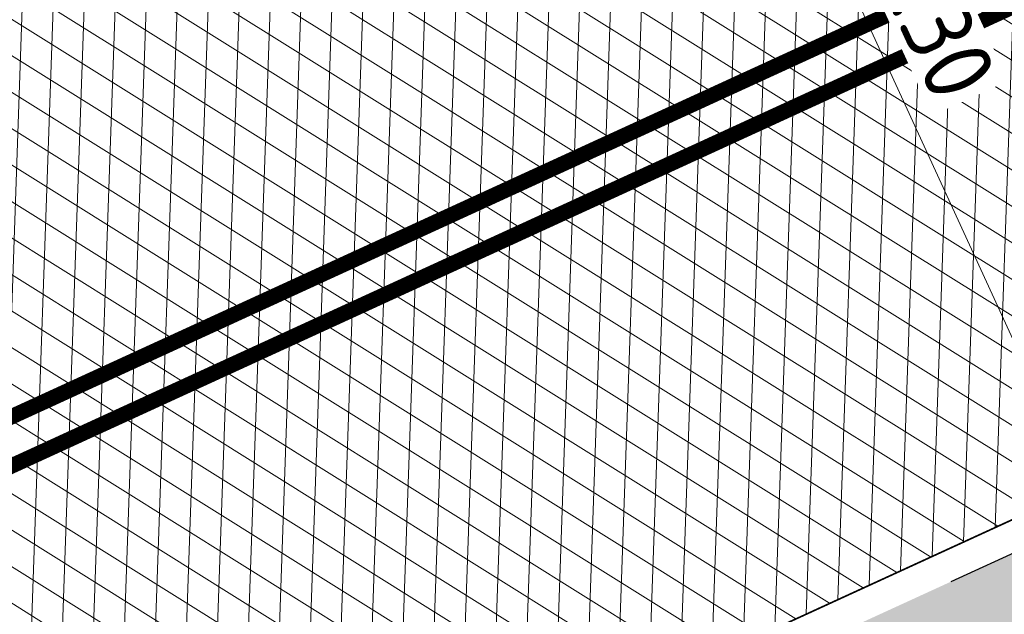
# Model space of a CAD drawing. Header units: metres. Extents: x 195696 to 514079, y 327475 to 328989.
# Tile 59 of 256: x 195949.14 to 195955.5, y 327633.71 to 327637.55. Entities that reach past the tile are written whole.
import ezdxf

# ---------------------------------------------------------------- set-up
doc = ezdxf.new("R2010")
doc.units = ezdxf.units.M
doc.linetypes.add('VH-RIJWIELPADBAND', pattern=[20, 8, -2, 2, -2, 0, -2, 2, -2])
doc.linetypes.add('VH-TROTTOIRBAND_180-200', pattern=[20, 10, -2, 2, -2, 2, -2])
for name, color, linetype, lineweight in [('mk-nw-streep 0.10', 7, 'Continuous', 35), ('N-WE-GR-GRAS-A-250', 62, 'Continuous', 18), ('N-WE-GW-TALUD-G', 6, 'Continuous', 18), ('N-WE-VH-GESLOTENVERHARDING-A-200', 252, 'Continuous', 18), ('N-WE-VH-HERSTRATEN-A-200', 252, 'Continuous', 18), ('N-WE-VH-KANTOPSLUITING_OPSLUITBAND_100X200-G', 5, 'Continuous', 13), ('N-WE-VH-KANTOPSLUITING_RIJWIELPADBAND_40 120_250-G', 1, 'VH-RIJWIELPADBAND', 35), ('N-WE-VH-KANTOPSLUITING_TROTTOIRBAND_180 200_250-G', 6, 'VH-TROTTOIRBAND_180-200', 25), ('N-WE-VH-KANTOPSLUITING_VOORKANTBAND-G', 2, 'Continuous', 35), ('N-WE-VH-KANTVERHARDING-G', 5, 'Continuous', 35), ('N-WE-VH-OPENVERHARDING_BETONSTRAATSTEEN_ROOD-A', 13, 'Continuous', 18), ('N-WE-VH-TEGEL-A', 252, 'Continuous', 18), ('X-XX-AL-M', 6, 'Continuous', 18)]:
    doc.layers.add(name, color=color, linetype=linetype, lineweight=lineweight)
doc.styles.add('NLCS-ISO-M250-T18', font='NLCS-ISO.ttf', dxfattribs={"height": 0.45})
doc.dimstyles.new('NLCS-M250-T18-PIJL_L2_H2', dxfattribs={"dimscale": 0.25, "dimtxt": 2.5, "dimasz": 1.8, "dimexe": 2, "dimexo": 2, "dimgap": 0.7, "dimtad": 1, "dimzin": 0, "dimdsep": 46, "dimtxsty": 'NLCS-ISO-M250-T18', "dimcen": 0, "dimdle": 2, "dimclrd": 256, "dimclre": 256, "dimclrt": 7, "dimazin": 0, "dimtfac": 1, "dimtdec": 3, "dimtofl": 0, "dimtmove": 0, "dimatfit": 3, "dimfxl": 2, "dimfxlon": 1, "dimtfillclr": 256, "dimtolj": 1, "dimtzin": 0, "dimlwd": -1, "dimlwe": -1, "dimarcsym": 0})
pattern_1 = [(0, (0, 0), (0.5, 0.5), [0.125, -0.375]), (0, (0.275, 0.3), (0.5, 0.5), [0.125, -0.375]), (90, (0.05, 0.175), (-0.5, 0.5), [0.125, -0.375]), (90, (0.25, 0.35), (-0.5, 0.5), [0.125, -0.375]), (45, (0.1, 0.35), (0, 0.5000000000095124), [0.125, -0.582106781]), (135, (0.275, 0), (-0.5000000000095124, 0), [0.125, -0.582106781]), (26.56505119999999, (0.125, 0.15), (0.5000000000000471, 2.000322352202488e-10), [0.125, -0.9930339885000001]), (26.56505119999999, (0.35, 0.4), (0.5000000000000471, 2.000322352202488e-10), [0.125, -0.9930339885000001]), (63.43494882, (0.35, 0), (2.54993137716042e-11, 0.500000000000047), [0.125, -0.9930339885]), (63.43494882, (0.125, 0.225), (2.54993137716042e-11, 0.500000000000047), [0.125, -0.9930339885]), (63.43494882, (0.3, 0.1), (2.54993137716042e-11, 0.500000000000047), [0.125, -0.9930339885]), (116.5650512, (0, 0.275), (-2.000324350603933e-10, 0.500000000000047), [0.125, -0.9930339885]), (153.43494882, (0.1, 0.07500000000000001), (-0.500000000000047, 2.549949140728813e-11), [0.125, -0.9930339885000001])]

# ---------------------------------------------------------------- blocks, each defined once
blk = doc.blocks.new('*D418')
at = {"layer": 'defpoints', "color": 0, "transparency": 16777216}
for p in [(195953.3706477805, 327640.2514047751), (195953.3706963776, 327640.2514270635), (195955.9970114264, 327634.5249561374)]:
    blk.add_point(p, dxfattribs=at)
at = {"layer": 'X-XX-AL-M', "transparency": 16777216}
for p, q in [((195953.3706963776, 327640.2514270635), (195953.8251764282, 327640.4598686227)), ((195955.8094626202, 327634.9340104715), (195953.5582937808, 327639.842395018)), ((195955.9970600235, 327634.5249784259), (195956.4515400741, 327634.733419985))]:
    blk.add_line(p, q, dxfattribs=at)
for points in [[(195953.6264657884, 327639.8736612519), (195953.4901217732, 327639.8111287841), (195953.3706963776, 327640.2514270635)], [(195955.8776346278, 327634.9652767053), (195955.7412906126, 327634.9027442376), (195955.9970600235, 327634.5249784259)]]:
    blk.add_solid(points, dxfattribs=at)
at = {"layer": 'X-XX-AL-M', "color": 7, "transparency": 16777216, "insert": (195955.0474622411, 327637.5549559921), "char_height": 0.45, "attachment_point": 5, "rotation": 294.6379615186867, "style": 'NLCS-ISO-M250-T18', "bg_fill": 3, "box_fill_scale": 1.1, "bg_fill_color": 256, "bg_fill_true_color": 13158600, "bg_fill_transparency": 0}
blk.add_mtext('\\A1;6.30', dxfattribs=at)

msp = doc.modelspace()

# ---------------------------------------------------------------- hatches: boundary and pattern name
at = {"layer": 'N-WE-GR-GRAS-A-250', "lineweight": 0}
h = msp.add_hatch(dxfattribs=at)
h.set_pattern_fill('AGR-GRAS_02-SO', color=256, scale=0.05, pattern_type=2)
h.set_pattern_definition(pattern_1)
edge = h.paths.add_edge_path(flags=17)
edge.add_arc((195894.559118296, 327628.0008672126), 2.00000000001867, 141.4672806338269, 205.6254233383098)
edge.add_line((195892.7558368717, 327627.1358954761), (195893.6442734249, 327625.2836949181))
edge.add_line((195893.6442734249, 327625.2836949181), (195903.1995377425, 327629.2377206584))
edge.add_line((195903.1995377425, 327629.2377206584), (195901.9728150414, 327631.3262218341))
edge.add_line((195901.9728150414, 327631.3262218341), (195892.9946132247, 327629.2467901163))
edge = h.paths.add_edge_path()
edge.add_arc((195894.559118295, 327628.0008672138), 1.999999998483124, 114.1582394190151, 205.6254233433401)
edge.add_line((195892.7558368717, 327627.1358954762), (195893.6442734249, 327625.283694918))
edge.add_line((195893.6442734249, 327625.283694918), (195888.7015997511, 327623.1984623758))
edge.add_line((195888.7015997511, 327623.1984623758), (195889.2842258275, 327621.9323330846))
edge.add_line((195889.2842258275, 327621.9323330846), (195891.6600081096, 327616.7851886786))
edge.add_arc((195897.7335764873, 327603.552450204), 14.56000001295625, 109.5185303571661, 114.65419813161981, ccw=False)
edge.add_arc((195898.4012773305, 327603.225723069), 15.10000000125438, 98.33438612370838, 111.4926544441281, ccw=False)
edge.add_line((195896.2125317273, 327618.1662515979), (195896.9700282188, 327618.3502061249))
edge.add_arc((195895.0962950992, 327626.0659513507), 7.940000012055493, 283.6497829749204, 306.4932178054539)
edge.add_line((195899.8184324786, 327619.6827688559), (195901.0766474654, 327620.613568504))
edge.add_arc((196065.2309153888, 327394.0238279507), 279.802670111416, 123.9376761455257, 125.92167150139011, ccw=False)
edge.add_arc((196052.4705127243, 327415.9658439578), 254.4799999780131, 116.04817992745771, 124.3121944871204, ccw=False)
edge.add_arc((196065.230915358, 327394.0238282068), 279.8026698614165, 114.4387036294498, 116.42269830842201, ccw=False)
edge.add_line((195949.4710925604, 327648.7574095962), (195977.2456928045, 327661.0463759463))
edge.add_line((195977.2456928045, 327661.0463759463), (195976.1714002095, 327663.921825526))
edge.add_line((195976.1714002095, 327663.921825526), (195975.1513113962, 327666.3509349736))
edge.add_line((195975.1513113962, 327666.3509349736), (195928.3581608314, 327645.3531347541))
edge.add_line((195928.3581608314, 327645.3531347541), (195893.7406020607, 327629.8257045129))
h = msp.add_hatch(dxfattribs=at)
h.set_pattern_fill('AGR-GRAS_02-SO', color=256, scale=0.05, pattern_type=2)
h.set_pattern_definition(pattern_1)
edge = h.paths.add_edge_path()
edge.add_arc((196043.198166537, 327406.4101503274), 250.2000000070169, 119.0445295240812, 125.0100958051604)
edge.add_arc((196048.5765314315, 327398.7319291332), 259.5745341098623, 125.0100958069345, 125.4128280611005)
edge.add_line((195898.1625222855, 327610.2846757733), (195897.9779617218, 327610.5432479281))
edge.add_arc((195896.3602316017, 327616.1046272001), 5.791890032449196, 232.0050728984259, 286.2190000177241, ccw=False)
edge.add_arc((195892.9791202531, 327611.7771308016), 0.3001568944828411, 121.9578263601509, 232.1130221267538, ccw=False)
edge.add_arc((195864.8525568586, 327667.5920542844), 62.20236465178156, 296.7195791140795, 297.6407080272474)
edge.add_arc((195887.4424593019, 327609.3265491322), 7.019852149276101, 26.77204193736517, 27.58824522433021)
edge.add_arc((195897.7378259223, 327603.5379229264), 9.915119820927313, 103.65383488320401, 114.25858670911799, ccw=False)
edge.add_line((195895.397309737, 327613.1728378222), (195898.0697254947, 327613.8218216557))
edge.add_arc((195895.0962951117, 327626.0659513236), 12.59999998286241, 283.6497829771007, 306.4932178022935)
edge.add_line((195902.5898632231, 327615.9364677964), (195903.8480782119, 327616.867267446))
edge.add_arc((196052.470512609, 327415.965843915), 249.8999999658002, 120.18018763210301, 126.4932178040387, ccw=False)
edge.add_arc((196052.470512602, 327415.9658439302), 249.8999999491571, 113.8671573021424, 120.1801876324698, ccw=False)
edge.add_line((195951.3566099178, 327644.4959046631), (195978.0309411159, 327656.2980532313))
edge.add_line((195978.0309411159, 327656.2980532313), (195978.0714028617, 327656.2066046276))
edge.add_line((195978.0714028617, 327656.2066046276), (195978.9858888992, 327656.6112220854))
edge.add_line((195978.9858888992, 327656.6112220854), (195980.4815068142, 327653.2309386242))
edge.add_line((195980.4815068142, 327653.2309386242), (195980.204127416, 327653.1082111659))
edge.add_line((195980.204127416, 327653.1082111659), (195980.3317623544, 327652.8280505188))
edge.add_line((195980.3317623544, 327652.8280505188), (195938.8944765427, 327633.8321814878))
edge.add_arc((196043.19817787, 327406.4101268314), 250.2000260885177, 114.637844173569, 119.0445291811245)
h = msp.add_hatch(dxfattribs=at)
h.set_pattern_fill('AGR-GRAS_02-SO', color=256, scale=0.05, pattern_type=2)
h.set_pattern_definition(pattern_1)
edge = h.paths.add_edge_path()
edge.add_line((195903.9956943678, 327603.2060220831), (195904.183198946, 327602.9449699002))
edge.add_arc((195908.906000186, 327599.578198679), 5.800000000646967, 144.5158446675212, 197.0040277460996)
edge.add_arc((195903.6464528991, 327597.9697998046), 0.3000195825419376, 197.0059274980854, 304.7222992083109)
edge.add_line((195903.8173438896, 327597.7232069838), (195904.6297932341, 327598.3062387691))
edge.add_line((195904.6297932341, 327598.3062387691), (195904.6880964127, 327598.2249938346))
edge.add_arc((195874.6411075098, 327639.2375554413), 50.84143734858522, 306.2275834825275, 317.1015318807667)
edge.add_arc((195926.866324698, 327592.0628251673), 19.55377332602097, 122.68359516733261, 140.0077437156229, ccw=False)
edge.add_arc((196178.5579974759, 327200.510303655), 485.0235024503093, 120.53702746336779, 122.73109156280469, ccw=False)
edge.add_arc((196102.5093254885, 327329.4247478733), 335.3494083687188, 114.9861992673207, 120.5370274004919, ccw=False)
edge.add_line((195960.857752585, 327633.3886562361), (195976.960680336, 327641.2572951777))
edge.add_line((195976.960680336, 327641.2572951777), (195975.8979426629, 327643.4321551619))
edge.add_line((195975.8979426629, 327643.4321551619), (195941.6875728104, 327627.7421393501))
edge.add_arc((196043.197863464, 327406.4100114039), 243.499999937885, 114.6377677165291, 117.7694669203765)
edge.add_arc((195952.9500934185, 327577.8014638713), 49.79999999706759, 117.7694669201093, 133.4711233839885)
edge.add_arc((195884.151202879, 327650.3735842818), 50.20000000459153, 302.8422075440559, 313.47112338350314, ccw=False)
edge.add_arc((196024.1603589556, 327433.4729748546), 207.9635879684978, 122.8422077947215, 124.478979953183)
edge.add_arc((196113.5382223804, 327305.295721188), 364.223308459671, 124.6544697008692, 125.1215785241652)
at = {"layer": 'N-WE-VH-GESLOTENVERHARDING-A-200', "lineweight": 0}
h = msp.add_hatch(dxfattribs=at)
h.set_pattern_fill('AVH-GESLOTEN-SOD', color=256, scale=0.1, angle=28, pattern_type=2)
h.set_pattern_definition([(87.99999999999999, (0, 0), (-0.1998781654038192, 0.006979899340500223), []), (148, (0, 0), (-0.1059838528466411, -0.1696096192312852), [])])
edge = h.paths.add_edge_path()
edge.add_arc((196043.1978634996, 327406.4100113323), 243.7000000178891, 114.6377677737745, 117.7694669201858)
edge.add_arc((195952.9500934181, 327577.8014638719), 49.99999999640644, 117.769466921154, 133.471123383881)
edge.add_arc((195884.1512031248, 327650.3735845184), 50.00000000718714, 306.4912656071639, 313.4711229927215, ccw=False)
edge.add_line((195913.8862149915, 327610.1762080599), (195909.2428863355, 327617.4930319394))
edge.add_arc((196043.1953181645, 327406.4153922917), 249.9940478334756, 114.63775157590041, 122.39970749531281, ccw=False)
edge.add_line((195938.9778525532, 327633.6503891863), (196015.1880523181, 327668.6029268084))
edge.add_arc((195990.1752496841, 327723.1406174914), 60.00000000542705, 294.6377677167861, 307.6954955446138)
edge.add_line((196026.8631397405, 327675.6643210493), (196030.3420670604, 327668.7281570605))
edge.add_line((196030.3420670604, 327668.7281570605), (196027.0168718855, 327667.1070542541))
edge.add_line((196027.0168718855, 327667.1070542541), (196016.1131317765, 327662.0962125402))
edge.add_line((196016.1131317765, 327662.0962125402), (195941.6041967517, 327627.9239316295))
at = {"layer": 'N-WE-VH-HERSTRATEN-A-200', "lineweight": 0}
h = msp.add_hatch(dxfattribs=at)
h.set_pattern_fill('AVH-HERSTRATEN-SOD', color=256, scale=0.2, angle=26.57, pattern_type=2)
h.set_pattern_definition([(86.57000000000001, (195915.4831970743, 327624.8546070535), (-0.1996417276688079, 0.01196580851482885), [])])
edge = h.paths.add_edge_path()
edge.add_line((195975.5447569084, 327665.4196369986), (195979.9144058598, 327667.349492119))
edge.add_line((195979.9144058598, 327667.349492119), (195979.877, 327667.411))
edge.add_arc((195979.9212362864, 327667.8722738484), 0.4633901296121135, 204.9231770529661, 264.5220715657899, ccw=False)
edge.add_line((195979.501, 327667.677), (195976.296, 327674.723))
edge.add_line((195976.296, 327674.723), (195976.295, 327674.763))
edge.add_line((195976.295, 327674.763), (195975.4843143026, 327678.5424044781))
edge.add_line((195975.4843143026, 327678.5424044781), (195972.73, 327677.2939999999))
edge.add_line((195972.73, 327677.2939999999), (195926.405, 327656.297))
edge.add_line((195926.405, 327656.297), (195882.549, 327636.431))
edge.add_line((195882.549, 327636.431), (195884.689, 327631.956))
edge.add_line((195884.689, 327631.956), (195886.282, 327632.689))
edge.add_arc((195886.448, 327631.8359999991), 0.8690023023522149, 78.98747017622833, 101.01252982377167, ccw=False)
edge.add_line((195886.614, 327632.689), (195894.031, 327636.115))
edge.add_line((195894.031, 327636.115), (195894.05, 327636.124))
edge.add_line((195894.05, 327636.124), (195899.109, 327638.431))
edge.add_line((195899.109, 327638.431), (195910.294, 327643.542))
edge.add_line((195910.294, 327643.542), (195916.7165272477, 327646.435513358))
edge.add_arc((195917.1586417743, 327645.5148926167), 1.021277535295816, 91.04590013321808, 115.65195938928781, ccw=False)
edge.add_line((195917.14, 327646.536), (195927.892, 327651.503))
edge.add_line((195927.892, 327651.503), (195934.305, 327654.398))
edge.add_line((195934.305, 327654.398), (195934.416, 327654.448))
edge.add_line((195934.416, 327654.448), (195945.396, 327659.423))
edge.add_line((195945.396, 327659.423), (195951.838, 327662.336))
edge.add_arc((195952.2643381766, 327661.4622356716), 0.9722285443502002, 93.14492670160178, 116.00926088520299, ccw=False)
edge.add_line((195952.211, 327662.433), (195962.962, 327667.401))
edge.add_line((195962.962, 327667.401), (195968.097, 327669.671))
edge.add_arc((195969.9610096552, 327664.9667886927), 5.060052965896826, 46.282945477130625, 111.6155881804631, ccw=False)
edge.add_arc((195969.9542878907, 327664.6963484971), 5.263311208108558, 43.64465055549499, 48.265031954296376, ccw=False)
edge.add_arc((195970.1787225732, 327664.9496708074), 4.926145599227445, 33.08821904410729, 43.3141953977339, ccw=False)
edge.add_arc((195958.8602193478, 327657.5624091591), 18.44206666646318, 25.217092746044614, 33.11981405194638, ccw=False)
at = {"layer": 'N-WE-VH-OPENVERHARDING_BETONSTRAATSTEEN_ROOD-A', "lineweight": 0}
h = msp.add_hatch(dxfattribs=at)
h.set_pattern_fill('AVH-BSS_KEIFORMAAT_KEPER', color=256, scale=2, angle=26.56885433, pattern_type=2)
h.set_pattern_definition([(26.56885433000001, (195915.4831970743, 327624.8546070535), (0.09389615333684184, 0.2817507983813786), [0.63, -0.21]), (296.56885433, (195915.2953424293, 327625.2302540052), (0.09389615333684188, 0.2817507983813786), [0.63, -0.21])])
h.paths.add_polyline_path([(195983.8047951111, 327658.9620656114), (195982.7932514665, 327661.2482807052), (195978.0763189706, 327659.1612578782), (195950.3046045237, 327646.8735683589, 0.0551473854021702), (195902.301786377, 327618.9574783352), (195901.6726788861, 327618.4920785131), (195903.1594979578, 327616.4822603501), (195903.7886054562, 327616.9476601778, -0.05514738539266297), (195951.3161481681, 327644.587353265), (195979.0878626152, 327656.8750427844)])
h = msp.add_hatch(dxfattribs=at)
h.set_pattern_fill('AVH-BSS_KEIFORMAAT_KEPER', color=256, scale=2, angle=28.07844222, pattern_type=2)
h.set_pattern_definition([(28.07844222, (195918.8939923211, 327606.9957725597), (0.08644105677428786, 0.2841266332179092), [0.6299999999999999, -0.21]), (298.07844222, (195918.6963067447, 327607.3663402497), (0.08644105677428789, 0.2841266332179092), [0.63, -0.21])])
edge = h.paths.add_edge_path()
edge.add_line((195985.685783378, 327642.6269786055), (195984.6570284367, 327644.9067882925))
edge.add_line((195984.6570284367, 327644.9067882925), (195960.9, 327633.298))
edge.add_arc((196102.5055242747, 327329.431624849), 335.2415523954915, 114.9861068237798, 120.5382059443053)
edge.add_arc((196088.3640664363, 327350.1086381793), 310.2516950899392, 120.2291231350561, 123.4130898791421)
edge.add_line((195917.5173136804, 327609.0825777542), (195918.8939923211, 327606.9957725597))
edge.add_arc((196088.3640664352, 327350.1086381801), 307.7516950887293, 120.2278679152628, 123.4130898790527, ccw=False)
edge.add_arc((196102.5055242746, 327329.4316248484), 332.7415523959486, 114.98214642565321, 120.53936724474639, ccw=False)
edge.add_line((195961.9768437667, 327631.0416887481), (195985.685783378, 327642.6269786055))
at = {"layer": 'N-WE-VH-TEGEL-A', "lineweight": 0}
h = msp.add_hatch(dxfattribs=at)
h.set_pattern_fill('AVH-TEGEL_300X300_HALFST', color=256, angle=28.1124465, pattern_type=2)
h.set_pattern_definition([(28.1124465, (195900.9246258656, 327618.1874641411), (0.1939268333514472, 0.2736647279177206), [0.3, -0.3]), (118.1124465, (195900.9246258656, 327618.1874641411), (-0.264607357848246, -0.1413610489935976), [])])
edge = h.paths.add_edge_path()
edge.add_line((195931.2642428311, 327639.6588848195), (195916.0749299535, 327630.7349790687))
edge.add_arc((196052.4705126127, 327415.9658439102), 254.4199999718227, 122.4188137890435, 126.4932178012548)
edge.add_line((195901.1599093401, 327620.5010186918), (195899.9016943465, 327619.5702190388))
edge.add_line((195899.9016943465, 327619.5702190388), (195900.9722040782, 327618.1231499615))
edge.add_line((195900.9722040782, 327618.1231499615), (195902.1828408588, 327619.1182637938))
edge.add_arc((195796.015921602, 327894.0889229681), 294.7546066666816, 291.1117103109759, 291.1705718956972)
edge.add_arc((196052.4705126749, 327415.965843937), 252.619999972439, 113.8671573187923, 126.42698933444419, ccw=False)
edge.add_line((195950.2560504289, 327646.9833066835), (195977.9180265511, 327659.2224421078))
edge.add_line((195977.9180265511, 327659.2224421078), (195977.1897151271, 327660.8685169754))
edge.add_line((195977.1897151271, 327660.8685169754), (195949.5277390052, 327648.6293815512))
edge.add_arc((196052.4705126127, 327415.9658439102), 254.4199999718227, 113.8671573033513, 118.4506921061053)

# ---------------------------------------------------------------- linework, layer by layer
at = {"layer": 'mk-nw-streep 0.10', "const_width": 0.1, "flags": 128}
for points in [[(195909.082262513, 327613.8274483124, -0.03600946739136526), (195940.228795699, 327630.9236436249), (195981.0585252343, 327649.6495184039)], [(195910.6204826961, 327611.5486462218, 0.04010528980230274), (195916.4793512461, 327616.2724198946, -0.06861879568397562), (195928.25162486, 327624.7068488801, -0.01366546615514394), (195940.3491150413, 327630.6605007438), (195981.1791475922, 327649.3865144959)]]:
    msp.add_lwpolyline(points, format="xyb", dxfattribs=at)
at = {"layer": 'N-WE-GW-TALUD-G', "flags": 128}
msp.add_lwpolyline([(195975.2043032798, 327660.6024305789), (195949.3011532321, 327649.1414937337, 0.05736065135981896), (195899.0237673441, 327619.6049775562, -0.4736240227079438), (195896.0168876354, 327620.3373007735), (195892.7558368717, 327627.1358954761, -0.421733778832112), (195893.7406020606, 327629.8257045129), (195973.1002768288, 327665.4218544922, -0.4241303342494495), (195975.7702024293, 327664.3535113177), (195976.2464777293, 327663.1878967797, -0.4058443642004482)], format="xyb", close=True, dxfattribs=at)
at = {"layer": 'N-WE-VH-KANTOPSLUITING_OPSLUITBAND_100X200-G', "flags": 128}
for points in [[(195884.7885907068, 327631.7813904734), (195887.3242165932, 327626.0832567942), (195889.2479079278, 327621.915569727), (195891.6402942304, 327616.7324526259), (195891.9697964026, 327616.8875697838, -0.07446473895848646), (195896.2541902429, 327618.1722951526, 0.1241957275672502), (195899.8292281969, 327619.6409995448), (195901.1004360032, 327620.5814109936, -0.05514738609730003), (195949.4872772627, 327648.7208301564), (195977.1492533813, 327660.9599655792)], [(195893.6642037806, 327612.5774269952, -0.04637556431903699), (195895.3973097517, 327613.1728378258), (195898.0697254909, 327613.8218216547, 0.0999194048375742), (195902.5864417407, 327615.9339375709, 8.443290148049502e-05), (195902.5899989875, 327615.9365682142), (195903.848077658, 327616.8672670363, -0.0551473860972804), (195951.3566099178, 327644.4959046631), (195978.0309411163, 327656.2980532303, 0.04637556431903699)]]:
    msp.add_lwpolyline(points, format="xyb", dxfattribs=at)
at = {"layer": 'N-WE-VH-KANTOPSLUITING_RIJWIELPADBAND_40 120_250-G', "flags": 128}
msp.add_lwpolyline([(195977.1330686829, 327660.9965450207), (195977.9180265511, 327659.2224421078), (195950.2560504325, 327646.9833066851, 0.0551473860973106), (195902.2304185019, 327619.053949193), (195900.9884458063, 327618.1351652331, -0.1255262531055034), (195896.4203449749, 327616.2724631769, 0.1166975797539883), (195890.7867330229, 327614.0888275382), (195887.5651578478, 327621.1438454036)], format="xyb", dxfattribs=at)
at = {"layer": 'N-WE-VH-KANTOPSLUITING_TROTTOIRBAND_180 200_250-G', "flags": 128}
msp.add_lwpolyline([(195903.9956943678, 327603.2060220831, -0.01071176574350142), (195911.3760321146, 327608.1971847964, 0.04641067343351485), (195918.6882459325, 327613.9423798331, -0.06861879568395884), (195929.7475175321, 327621.8659674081, -0.01366546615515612), (195941.6875728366, 327627.7421393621), (195983.2437095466, 327646.8011686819)], format="xyb", dxfattribs=at)
at = {"layer": 'N-WE-VH-KANTOPSLUITING_VOORKANTBAND-G', "flags": 128}
for points in [[(195977.2428070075, 327661.0450991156), (195978.0763189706, 327659.1612578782), (195950.3046045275, 327646.8735683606, 0.05514738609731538), (195902.3017858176, 327618.9574779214), (195901.0598131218, 327618.0386939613, -0.125526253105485), (195896.4367852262, 327616.153594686, 0.1194867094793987), (195890.7372641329, 327613.9082676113), (195887.456, 327621.094)], [(195884.6972281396, 327631.7407348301), (195887.2331336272, 327626.041972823), (195889.1571131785, 327621.8736613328), (195891.5917254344, 327616.5990614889), (195892.0123889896, 327616.7970939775, -0.0744647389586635), (195896.2684093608, 327618.0733112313, 0.1241957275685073), (195899.8887009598, 327619.5606068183), (195901.159908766, 327620.5010182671, -0.05514738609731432), (195949.5277390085, 327648.6293815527), (195977.1897151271, 327660.8685169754)], [(195977.9904793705, 327656.3895018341), (195951.316148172, 327644.5873532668, 0.05514738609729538), (195903.7886048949, 327616.9476597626), (195902.6115991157, 327616.076936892, -0.1000046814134), (195897.9479649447, 327613.8951591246), (195895.3737110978, 327613.2700134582, 0.04650292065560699), (195893.6184655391, 327612.6664977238, 0.04650292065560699)], [(195903.879925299, 327603.3670487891, -0.01093582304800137), (195911.2675666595, 327608.3652182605, 0.04641067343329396), (195918.5506481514, 327614.0875240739, -0.0686187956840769), (195929.6543344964, 327622.0429332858, -0.01366546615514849), (195941.6041968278, 327627.9239316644), (195983.1606910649, 327646.9831249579)]]:
    msp.add_lwpolyline(points, format="xyb", dxfattribs=at)
at = {"layer": 'N-WE-VH-KANTVERHARDING-G'}
msp.add_lwpolyline([(195941.6041967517, 327627.9239316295), (196016.1131317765, 327662.0962125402)], dxfattribs=at)

# ---------------------------------------------------------------- next in the draw order: dimensions: what is measured, and where the dimension line sits
at = {"layer": 'X-XX-AL-M'}
dim = msp.add_aligned_dim(p1=(195955.9970114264, 327634.5249561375), p2=(195953.3706477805, 327640.2514047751), distance=-5.346447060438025e-05, dimstyle='NLCS-M250-T18-PIJL_L2_H2', override={"dimtfill": 1}, dxfattribs=at)
dim.commit()
dim.dimension.update_dxf_attribs({"geometry": '*D418', "text_midpoint": (195955.0474622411, 327637.5549559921)})

doc.saveas('drawing.dxf')
